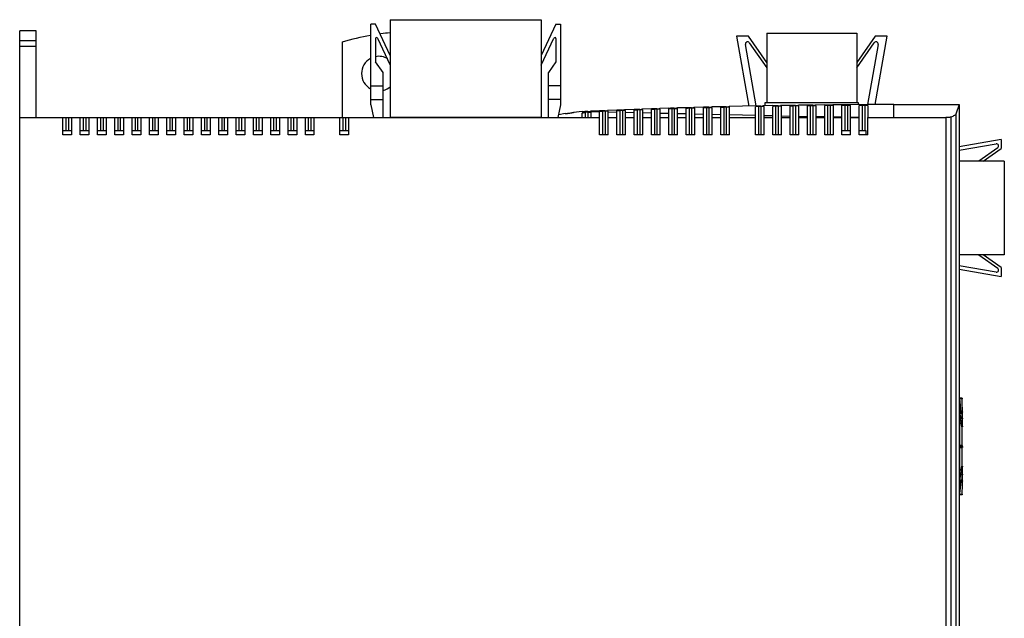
# Model space of a CAD drawing. Header units: millimetres. Extents: x 35 to 275, y 75 to 352.
# Tile 2 of 2: x 35 to 263, y 214 to 352. Entities that reach past the tile are written whole.
import ezdxf

# ---------------------------------------------------------------- set-up
doc = ezdxf.new("R2010")
doc.units = ezdxf.units.MM
doc.header["$LTSCALE"] = 27.783775
doc.layers.get('0').update_dxf_attribs({"linetype": 'CONTINUOUS'})
doc.layers.add('_1', color=7, linetype='CONTINUOUS')

msp = doc.modelspace()

# ---------------------------------------------------------------- linework, layer by layer
at = {"color": 7, "linetype": 'Continuous'}
for p, q in [((35.13, 75.33), (35.13, 349.33)), ((38.93, 349.33), (35.13, 349.33)), ((38.93, 329.33), (38.93, 349.33)), ((38.93, 347.08), (35.13, 347.08)), ((35.13, 345.83), (38.93, 345.83)), ((109.63, 346.79), (109.63, 329.33)), ((207.37, 332.05), (207.37, 332.83)), ((207.37, 332.83), (207.75, 332.83)), ((217.13, 332.21), (215.13, 332.18)), ((218.38, 332.18), (217.88, 332.18)), ((221.13, 332.25), (219.13, 332.23)), ((222.38, 332.22), (221.88, 332.22)), ((225.13, 332.29), (223.13, 332.27)), ((226.38, 332.25), (225.88, 332.25)), ((229.13, 332.31), (227.13, 332.3)), ((228.55, 332.83), (228.89, 332.83)), ((228.89, 332.83), (228.89, 332.31)), ((230.38, 332.27), (229.88, 332.27)), ((237.13, 332.33), (231.13, 332.32)), ((237.13, 329.33), (237.13, 332.33)), ((237.13, 332.33), (252.21, 332.33)), ((252.21, 332.33), (251.47, 330.15)), ((252.21, 332.33), (252.21, 149.54)), ((161.13, 330.16), (161.13, 330.24)), ((165.13, 330.7), (163.13, 330.53)), ((163.13, 330.53), (163.13, 330.47)), ((165.13, 329.33), (165.13, 330.38)), ((165.88, 329.33), (165.88, 330.52)), ((166.37, 330.73), (169.13, 330.68)), ((166.38, 330.57), (166.38, 329.33)), ((169.13, 330.88), (167.13, 330.8)), ((167.13, 330.6), (167.13, 329.33)), ((169.13, 325.33), (169.13, 330.71)), ((170.38, 330.9), (169.88, 330.88)), ((170.38, 330.79), (169.88, 330.77)), ((169.88, 325.33), (169.88, 330.77)), ((170.38, 330.79), (170.38, 325.33)), ((173.13, 331.05), (171.13, 330.97)), ((171.13, 325.33), (171.13, 330.79)), ((171.13, 330.64), (173.13, 330.6)), ((173.13, 325.33), (173.13, 330.88)), ((174.38, 331.06), (173.88, 331.04)), ((174.38, 330.95), (173.88, 330.93)), ((173.88, 325.33), (173.88, 330.93)), ((174.38, 330.95), (174.38, 325.33)), ((177.13, 331.21), (175.13, 331.13)), ((175.13, 325.33), (175.13, 330.95)), ((175.13, 330.56), (177.13, 330.52)), ((177.13, 325.33), (177.13, 331.03)), ((178.38, 331.21), (177.88, 331.2)), ((178.38, 331.1), (177.88, 331.08)), ((177.88, 325.33), (177.88, 331.08)), ((178.38, 331.1), (178.38, 325.33)), ((181.13, 331.35), (179.13, 331.28)), ((179.13, 325.33), (179.13, 331.1)), ((179.13, 330.47), (181.13, 330.43)), ((181.13, 325.33), (181.13, 331.18)), ((182.38, 331.36), (181.88, 331.34)), ((182.38, 331.24), (181.88, 331.23)), ((181.88, 325.33), (181.88, 331.23)), ((182.38, 331.24), (182.38, 325.33)), ((185.13, 331.49), (183.13, 331.42)), ((183.13, 325.33), (183.13, 331.25)), ((183.13, 330.38), (185.13, 330.34)), ((185.13, 325.33), (185.13, 331.31)), ((186.38, 331.49), (185.88, 331.47)), ((186.38, 331.38), (185.88, 331.36)), ((185.88, 325.33), (185.88, 331.36)), ((186.38, 331.38), (186.38, 325.33)), ((189.13, 331.61), (187.13, 331.55)), ((187.13, 325.33), (187.13, 331.38)), ((187.13, 330.29), (189.13, 330.24)), ((189.13, 325.33), (189.13, 331.44)), ((190.38, 331.61), (189.88, 331.6)), ((190.38, 331.5), (189.88, 331.48)), ((189.88, 325.33), (189.88, 331.48)), ((190.38, 331.5), (190.38, 325.33)), ((193.13, 331.73), (191.13, 331.67)), ((191.13, 325.33), (191.13, 331.5)), ((191.13, 330.2), (193.13, 330.15)), ((193.13, 325.33), (193.13, 331.55)), ((194.38, 331.72), (193.88, 331.71)), ((194.38, 331.61), (193.88, 331.6)), ((193.88, 325.33), (193.88, 331.6)), ((194.38, 331.61), (194.38, 325.33)), ((197.13, 331.83), (195.13, 331.78)), ((195.13, 325.33), (195.13, 331.6)), ((195.13, 330.1), (197.13, 330.05)), ((197.13, 325.33), (197.13, 331.66)), ((198.38, 331.83), (197.88, 331.81)), ((198.38, 331.71), (197.88, 331.7)), ((197.88, 325.33), (197.88, 331.7)), ((198.38, 331.71), (198.38, 325.33)), ((205.13, 332.01), (199.13, 331.88)), ((199.13, 325.33), (199.13, 331.7)), ((199.13, 330.01), (205.13, 329.87)), ((205.13, 325.33), (205.13, 331.83)), ((206.38, 332), (205.88, 331.99)), ((206.38, 331.88), (205.88, 331.87)), ((205.88, 325.33), (205.88, 331.87)), ((206.38, 331.88), (206.38, 325.33)), ((209.13, 332.09), (207.13, 332.05)), ((207.13, 325.33), (207.13, 331.87)), ((209.13, 325.33), (209.13, 331.91)), ((210.38, 332.07), (209.88, 332.06)), ((210.38, 331.95), (209.88, 331.94)), ((209.88, 325.33), (209.88, 331.94)), ((210.38, 331.95), (210.38, 325.33)), ((213.13, 332.15), (211.13, 332.12)), ((211.13, 325.33), (211.13, 331.94)), ((213.13, 325.33), (213.13, 331.97)), ((214.38, 332.13), (213.88, 332.12)), ((213.88, 325.33), (213.88, 332.01)), ((214.38, 332.01), (213.88, 332.01)), ((214.38, 332.01), (214.38, 325.33)), ((215.13, 325.33), (215.13, 332)), ((217.13, 325.33), (217.13, 332.02)), ((217.88, 325.33), (217.88, 332.06)), ((218.38, 332.06), (217.88, 332.06)), ((218.38, 332.06), (218.38, 325.33)), ((219.13, 325.33), (219.13, 332.04)), ((221.13, 325.33), (221.13, 332.06)), ((221.88, 325.33), (221.88, 332.1)), ((222.38, 332.1), (221.88, 332.1)), ((222.38, 332.1), (222.38, 325.33)), ((223.13, 325.33), (223.13, 332.08)), ((225.13, 325.33), (225.13, 332.1)), ((225.88, 326.33), (225.88, 332.13)), ((226.38, 332.13), (225.88, 332.13)), ((226.38, 332.13), (226.38, 326.33)), ((227.13, 325.33), (227.13, 332.11)), ((229.13, 325.33), (229.13, 332.12)), ((229.88, 326.33), (229.88, 332.15)), ((230.38, 332.15), (229.88, 332.15)), ((230.38, 332.15), (230.38, 326.33)), ((231.13, 332.12), (231.13, 329.39)), ((251.47, 330.15), (251.47, 99.33)), ((35.13, 329.33), (169.13, 329.33)), ((45.13, 325.33), (45.13, 329.33)), ((45.88, 326.33), (45.88, 329.33)), ((46.38, 329.33), (46.38, 326.33)), ((47.13, 329.33), (47.13, 325.33)), ((49.13, 325.33), (49.13, 329.33)), ((49.88, 326.33), (49.88, 329.33)), ((50.38, 329.33), (50.38, 326.33)), ((51.13, 329.33), (51.13, 325.33)), ((53.13, 325.33), (53.13, 329.33)), ((53.88, 326.33), (53.88, 329.33)), ((54.38, 329.33), (54.38, 326.33)), ((55.13, 329.33), (55.13, 325.33)), ((57.13, 325.33), (57.13, 329.33)), ((57.88, 326.33), (57.88, 329.33)), ((58.38, 329.33), (58.38, 326.33)), ((59.13, 329.33), (59.13, 325.33)), ((61.13, 325.33), (61.13, 329.33)), ((61.88, 326.33), (61.88, 329.33)), ((62.38, 329.33), (62.38, 326.33)), ((63.13, 329.33), (63.13, 325.33)), ((65.13, 325.33), (65.13, 329.33)), ((65.88, 326.33), (65.88, 329.33)), ((66.38, 329.33), (66.38, 326.33)), ((67.13, 329.33), (67.13, 325.33)), ((69.13, 325.33), (69.13, 329.33)), ((69.88, 326.33), (69.88, 329.33)), ((70.38, 329.33), (70.38, 326.33)), ((71.13, 329.33), (71.13, 325.33)), ((73.13, 325.33), (73.13, 329.33)), ((73.88, 326.33), (73.88, 329.33)), ((74.38, 329.33), (74.38, 326.33)), ((75.13, 329.33), (75.13, 325.33)), ((77.13, 325.33), (77.13, 329.33)), ((77.88, 326.33), (77.88, 329.33)), ((78.38, 329.33), (78.38, 326.33)), ((79.13, 329.33), (79.13, 325.33)), ((81.13, 325.33), (81.13, 329.33)), ((81.88, 326.33), (81.88, 329.33)), ((82.38, 329.33), (82.38, 326.33)), ((83.13, 329.33), (83.13, 325.33)), ((85.13, 325.33), (85.13, 329.33)), ((85.88, 326.33), (85.88, 329.33)), ((86.38, 329.33), (86.38, 326.33)), ((87.13, 329.33), (87.13, 325.33)), ((89.13, 325.33), (89.13, 329.33)), ((89.88, 326.33), (89.88, 329.33)), ((90.38, 329.33), (90.38, 326.33)), ((91.13, 329.33), (91.13, 325.33)), ((93.13, 325.33), (93.13, 329.33)), ((93.88, 326.33), (93.88, 329.33)), ((94.38, 329.33), (94.38, 326.33)), ((95.13, 329.33), (95.13, 325.33)), ((97.13, 325.33), (97.13, 329.33)), ((97.88, 326.33), (97.88, 329.33)), ((98.38, 329.33), (98.38, 326.33)), ((99.13, 329.33), (99.13, 325.33)), ((101.13, 325.33), (101.13, 329.33)), ((101.88, 326.33), (101.88, 329.33)), ((102.38, 329.33), (102.38, 326.33)), ((103.13, 329.33), (103.13, 325.33)), ((109.13, 325.33), (109.13, 329.33)), ((109.88, 326.33), (109.88, 329.33)), ((110.38, 329.33), (110.38, 326.33)), ((111.13, 329.33), (111.13, 325.33)), ((171.13, 329.33), (173.13, 329.33)), ((175.13, 329.33), (177.13, 329.33)), ((179.13, 329.33), (181.13, 329.33)), ((183.13, 329.33), (185.13, 329.33)), ((187.13, 329.33), (189.13, 329.33)), ((191.13, 329.33), (193.13, 329.33)), ((195.13, 329.33), (197.13, 329.33)), ((199.13, 329.33), (205.13, 329.33)), ((207.13, 329.82), (209.13, 329.78)), ((207.13, 329.33), (209.13, 329.33)), ((211.13, 329.73), (213.13, 329.69)), ((211.13, 329.33), (213.13, 329.33)), ((215.13, 329.65), (217.13, 329.61)), ((215.13, 329.33), (217.13, 329.33)), ((219.13, 329.57), (221.13, 329.54)), ((219.13, 329.33), (221.13, 329.33)), ((223.13, 329.5), (225.13, 329.47)), ((223.13, 329.33), (225.13, 329.33)), ((227.13, 329.44), (229.13, 329.41)), ((227.13, 329.33), (229.13, 329.33)), ((231.13, 325.33), (231.13, 329.33)), ((231.13, 329.33), (249.13, 329.33)), ((249.13, 329.33), (249.13, 99.33)), ((250.28, 329.44), (250.28, 99.33)), ((45.13, 326.33), (47.13, 326.33)), ((47.13, 325.33), (45.13, 325.33)), ((49.13, 326.33), (51.13, 326.33)), ((51.13, 325.33), (49.13, 325.33)), ((53.13, 326.33), (55.13, 326.33)), ((55.13, 325.33), (53.13, 325.33)), ((57.13, 326.33), (59.13, 326.33)), ((59.13, 325.33), (57.13, 325.33)), ((61.13, 326.33), (63.13, 326.33)), ((63.13, 325.33), (61.13, 325.33)), ((65.13, 326.33), (67.13, 326.33)), ((67.13, 325.33), (65.13, 325.33)), ((69.13, 326.33), (71.13, 326.33)), ((71.13, 325.33), (69.13, 325.33)), ((73.13, 326.33), (75.13, 326.33)), ((75.13, 325.33), (73.13, 325.33)), ((77.13, 326.33), (79.13, 326.33)), ((79.13, 325.33), (77.13, 325.33)), ((81.13, 326.33), (83.13, 326.33)), ((83.13, 325.33), (81.13, 325.33)), ((85.13, 326.33), (87.13, 326.33)), ((87.13, 325.33), (85.13, 325.33)), ((89.13, 326.33), (91.13, 326.33)), ((91.13, 325.33), (89.13, 325.33)), ((93.13, 326.33), (95.13, 326.33)), ((95.13, 325.33), (93.13, 325.33)), ((97.13, 326.33), (99.13, 326.33)), ((99.13, 325.33), (97.13, 325.33)), ((101.13, 326.33), (103.13, 326.33)), ((103.13, 325.33), (101.13, 325.33)), ((109.13, 326.33), (111.13, 326.33)), ((111.13, 325.33), (109.13, 325.33)), ((171.13, 325.33), (169.13, 325.33)), ((175.13, 325.33), (173.13, 325.33)), ((179.13, 325.33), (177.13, 325.33)), ((183.13, 325.33), (181.13, 325.33)), ((187.13, 325.33), (185.13, 325.33)), ((191.13, 325.33), (189.13, 325.33)), ((195.13, 325.33), (193.13, 325.33)), ((199.13, 325.33), (197.13, 325.33)), ((207.13, 325.33), (205.13, 325.33)), ((211.13, 325.33), (209.13, 325.33)), ((215.13, 325.33), (213.13, 325.33)), ((219.13, 325.33), (217.13, 325.33)), ((223.13, 325.33), (221.13, 325.33)), ((225.13, 326.33), (227.13, 326.33)), ((227.13, 325.33), (225.13, 325.33)), ((229.13, 326.33), (230.63, 326.33)), ((231.13, 325.33), (229.13, 325.33)), ((230.63, 326.33), (230.63, 325.33)), ((252.29, 264.55), (252.29, 261.25)), ((252.29, 264.52), (252.31, 264.39)), ((252.87, 264.51), (252.29, 264.52)), ((252.31, 264.39), (252.88, 264.38)), ((252.87, 264.51), (252.88, 264.38)), ((252.29, 261.25), (252.29, 253.57)), ((252.87, 261.23), (252.29, 261.24)), ((252.87, 261.25), (252.3, 261.26)), ((252.31, 261.07), (252.88, 261.07)), ((252.67, 261.38), (252.68, 261.3)), ((252.87, 261.25), (252.87, 261.23)), ((253.01, 259.88), (252.94, 259.88)), ((253.01, 259.76), (252.95, 259.76)), ((252.97, 261.35), (252.98, 261.25)), ((253.01, 259.88), (253.01, 259.76)), ((253.01, 257.89), (252.81, 257.89)), ((253.01, 257.86), (252.82, 257.85)), ((252.85, 257.86), (252.85, 253.56)), ((253, 258.03), (253.01, 257.89)), ((252.29, 253.57), (252.29, 242.12)), ((252.87, 253.33), (252.29, 253.33)), ((252.88, 253.44), (252.31, 253.44)), ((252.31, 253.22), (252.88, 253.22)), ((252.95, 253.56), (252.59, 253.57)), ((252.59, 253.09), (252.95, 253.1)), ((252.85, 253.09), (252.85, 248.8)), ((253.01, 248.77), (252.81, 248.77)), ((253.01, 248.8), (252.82, 248.81)), ((253.01, 248.77), (253, 248.63)), ((252.94, 246.78), (253.01, 246.78)), ((253.01, 246.9), (252.95, 246.91)), ((253.01, 246.9), (252.95, 246.91)), ((253.01, 246.9), (253.01, 246.78)), ((252.87, 245.43), (252.29, 245.42)), ((252.29, 245.41), (252.29, 245.39)), ((252.87, 245.41), (252.3, 245.4)), ((252.88, 245.59), (252.31, 245.59)), ((252.68, 245.36), (252.67, 245.28)), ((252.87, 245.43), (252.87, 245.41)), ((252.98, 245.41), (252.97, 245.31)), ((252.31, 242.27), (252.29, 242.14)), ((252.87, 242.15), (252.29, 242.14)), ((252.88, 242.28), (252.31, 242.27)), ((252.88, 242.28), (252.87, 242.15))]:
    msp.add_line(p, q, dxfattribs=at)
msp.add_lwpolyline([(161.13, 330.24), (159.67, 329.96), (159.62, 329.95)], dxfattribs=at)
for centre, radius, start, end in [((128.13, 280.83), 68.5, 100.0303, 105.6686), ((128.13, 280.83), 68.5, 96.27, 97.9975), ((118.13, 339.48), 4, 119.0444, 240.9578), ((118.13, 339.48), 4, 58.8776, 101.6826), ((118.13, 339.48), 4, 283.8766, 312.4938), ((218.03, 366.98), 34.8, 270.5801, 271.4518), ((168.05, 292.9), 37.87, 98.6105, 99.3764), ((168.08, 292.29), 38.48, 92.5311, 93.2766), ((169.9, 291.7), 39.03, 95.1751, 95.9125), ((164.79, 367.72), 37.03, 272.4616, 273.2798), ((168.88, 367.92), 37.05, 272.3206, 273.1383), ((172.97, 368.06), 37.02, 272.1784, 272.9966), ((177.07, 368.18), 36.99, 272.0355, 272.8543), ((181.16, 368.28), 36.94, 271.892, 272.7118), ((185.26, 368.34), 36.87, 271.7478, 272.5691), ((189.35, 368.38), 36.78, 271.6031, 272.4264), ((193.45, 368.37), 36.66, 271.4579, 272.2839), ((197.54, 368.32), 36.51, 271.3124, 272.1418), ((205.74, 368.05), 36.06, 271.0204, 271.8605), ((209.84, 367.79), 35.73, 270.8739, 271.7221), ((213.93, 367.44), 35.31, 270.7271, 271.5857), ((251.99, 264.53), 0.3, 2.8632, 40.7673), ((172.59, 253.27), 80.5, 5.778, 7.937), ((-48.8, 253.28), 301.88, 1.5324, 2.1079), ((-60.65, 246.36), 313.87, 2.2802, 2.686), ((-47.54, 253.3), 300.62, 1.2542, 1.5154), ((193.78, 250.09), 59.54, 7.6403, 8.4779), ((201.15, 251.09), 52.1, 7.4904, 7.6194), ((31.03, 250.09), 222.11, 2.0481, 2.2589), ((252.9, 252.71), 0.938, 126.4302, 128.6245), ((252.9, 253.95), 0.938, 231.3752, 233.5814), ((248.5, 253.3), 4.51, 0.3586, 0.9942), ((195.95, 256.27), 57.35, 351.5004, 352.3701), ((202.1, 255.44), 51.15, 352.3781, 352.5095), ((38.91, 256.27), 214.23, 357.7372, 357.9558), ((-39.15, 259.37), 292.35, 357.2991, 357.7347), ((-47.54, 253.36), 300.62, 358.4846, 358.7458), ((172.51, 253.39), 80.57, 352.0657, 354.2227), ((-48.79, 253.38), 301.88, 357.8921, 358.4676), ((251.99, 242.13), 0.3, 319.2327, 357.1368)]:
    msp.add_arc(centre, radius, start, end, dxfattribs=at)
for points, knots in [([(217.88, 332.18), (217.78, 332.18), (217.65, 332.17), (217.47, 332.17), (217.36, 332.17), (217.27, 332.17), (217.2, 332.17), (217.17, 332.18), (217.15, 332.18), (217.14, 332.18), (217.13, 332.18), (217.13, 332.18)], [0, 0, 0, 0, 0.382635, 0.555518, 0.706889, 0.831128, 0.923606, 0.956645, 0.980497, 0.994984, 1, 1, 1, 1]), ([(219.13, 332.2), (219.13, 332.2), (219.12, 332.2), (219.11, 332.2), (219.1, 332.2), (219.06, 332.2), (219, 332.19), (218.94, 332.19), (218.91, 332.19)], [0, 0, 0, 0, 0.017194, 0.066656, 0.148059, 0.26081, 0.576299, 1, 1, 1, 1]), ([(221.88, 332.22), (221.78, 332.22), (221.65, 332.22), (221.47, 332.22), (221.36, 332.22), (221.27, 332.22), (221.2, 332.22), (221.17, 332.22), (221.15, 332.22), (221.14, 332.22), (221.13, 332.22), (221.13, 332.22)], [0, 0, 0, 0, 0.38263, 0.555517, 0.706891, 0.831126, 0.923601, 0.956639, 0.980491, 0.994977, 1, 1, 1, 1]), ([(222.91, 332.23), (222.87, 332.23), (222.7, 332.23), (222.52, 332.22), (222.38, 332.22)], [0, 0, 0, 0, 0.214281, 1, 1, 1, 1]), ([(223.13, 332.24), (223.13, 332.24), (223.12, 332.24), (223.11, 332.24), (223.1, 332.24), (223.06, 332.24), (223, 332.23), (222.94, 332.23), (222.91, 332.23)], [0, 0, 0, 0, 0.017203, 0.066657, 0.148047, 0.260787, 0.576266, 1, 1, 1, 1]), ([(225.88, 332.25), (225.78, 332.25), (225.65, 332.25), (225.47, 332.25), (225.36, 332.25), (225.27, 332.25), (225.2, 332.25), (225.17, 332.25), (225.15, 332.25), (225.14, 332.26), (225.13, 332.26), (225.13, 332.26)], [0, 0, 0, 0, 0.382622, 0.555511, 0.70689, 0.831122, 0.923595, 0.956633, 0.980483, 0.99497, 1, 1, 1, 1]), ([(226.91, 332.26), (226.87, 332.26), (226.7, 332.26), (226.52, 332.25), (226.38, 332.25)], [0, 0, 0, 0, 0.214204, 1, 1, 1, 1]), ([(227.13, 332.27), (227.13, 332.27), (227.12, 332.27), (227.11, 332.27), (227.1, 332.27), (227.06, 332.26), (227, 332.26), (226.94, 332.26), (226.91, 332.26)], [0, 0, 0, 0, 0.017218, 0.066665, 0.148045, 0.260773, 0.576239, 1, 1, 1, 1]), ([(229.88, 332.27), (229.78, 332.27), (229.65, 332.27), (229.47, 332.27), (229.36, 332.27), (229.26, 332.28), (229.2, 332.28), (229.17, 332.28), (229.15, 332.28), (229.14, 332.28), (229.13, 332.28), (229.13, 332.28)], [0, 0, 0, 0, 0.382608, 0.555501, 0.706887, 0.831116, 0.923587, 0.956626, 0.980474, 0.994961, 1, 1, 1, 1]), ([(230.91, 332.28), (230.87, 332.28), (230.7, 332.28), (230.52, 332.28), (230.38, 332.27)], [0, 0, 0, 0, 0.214058, 1, 1, 1, 1]), ([(231.13, 332.29), (231.13, 332.29), (231.12, 332.29), (231.11, 332.29), (231.1, 332.29), (231.06, 332.28), (231, 332.28), (230.94, 332.28), (230.91, 332.28)], [0, 0, 0, 0, 0.017241, 0.066686, 0.148054, 0.260765, 0.576207, 1, 1, 1, 1]), ([(161.88, 330.26), (161.79, 330.24), (161.65, 330.22), (161.47, 330.19), (161.36, 330.18), (161.27, 330.17), (161.19, 330.16), (161.16, 330.16), (161.13, 330.15), (161.13, 330.16)], [0, 0, 0, 0, 0.381199, 0.553991, 0.705661, 0.830402, 0.923269, 0.980219, 1, 1, 1, 1]), ([(163.13, 330.47), (163.13, 330.46), (163.1, 330.46), (163.07, 330.45), (162.99, 330.44), (162.9, 330.42), (162.79, 330.4), (162.61, 330.37), (162.48, 330.35), (162.38, 330.34)], [0, 0, 0, 0, 0.020891, 0.078924, 0.172308, 0.297027, 0.448299, 0.62041, 1, 1, 1, 1]), ([(165.88, 330.7), (165.78, 330.7), (165.65, 330.69), (165.47, 330.68), (165.36, 330.67), (165.27, 330.67), (165.2, 330.67), (165.17, 330.67), (165.15, 330.67), (165.14, 330.67), (165.13, 330.67), (165.13, 330.67)], [0, 0, 0, 0, 0.382456, 0.555323, 0.706729, 0.831043, 0.923572, 0.956611, 0.980453, 0.994924, 1, 1, 1, 1]), ([(165.13, 330.38), (165.13, 330.39), (165.16, 330.4), (165.19, 330.42), (165.27, 330.43), (165.4, 330.46), (165.61, 330.49), (165.78, 330.51), (165.88, 330.52)], [0, 0, 0, 0, 0.025636, 0.085234, 0.178775, 0.302776, 0.623395, 1, 1, 1, 1]), ([(166.38, 330.57), (166.48, 330.58), (166.61, 330.59), (166.79, 330.6), (166.9, 330.61), (166.99, 330.61), (167.07, 330.61), (167.1, 330.6), (167.13, 330.6), (167.13, 330.6)], [0, 0, 0, 0, 0.381698, 0.554215, 0.705343, 0.829471, 0.921865, 0.97891, 1, 1, 1, 1]), ([(167.13, 330.77), (167.13, 330.77), (167.12, 330.77), (167.11, 330.77), (167.09, 330.77), (167.06, 330.76), (166.99, 330.76), (166.94, 330.76), (166.91, 330.75)], [0, 0, 0, 0, 0.017262, 0.066839, 0.148347, 0.261173, 0.576653, 1, 1, 1, 1]), ([(169.88, 330.88), (169.78, 330.88), (169.65, 330.87), (169.47, 330.86), (169.36, 330.86), (169.27, 330.86), (169.2, 330.86), (169.17, 330.86), (169.15, 330.86), (169.14, 330.86), (169.13, 330.86), (169.13, 330.86)], [0, 0, 0, 0, 0.382595, 0.555471, 0.706858, 0.831144, 0.923654, 0.956696, 0.98055, 0.995024, 1, 1, 1, 1]), ([(169.88, 330.77), (169.78, 330.76), (169.65, 330.76), (169.47, 330.75), (169.36, 330.74), (169.27, 330.73), (169.19, 330.73), (169.16, 330.72), (169.13, 330.72), (169.13, 330.71)], [0, 0, 0, 0, 0.381657, 0.554206, 0.705408, 0.829609, 0.922239, 0.979517, 1, 1, 1, 1]), ([(170.91, 330.8), (170.87, 330.8), (170.7, 330.8), (170.52, 330.79), (170.38, 330.79)], [0, 0, 0, 0, 0.214208, 1, 1, 1, 1]), ([(171.13, 330.94), (171.13, 330.94), (171.12, 330.94), (171.11, 330.94), (171.09, 330.94), (171.06, 330.93), (170.99, 330.93), (170.94, 330.93), (170.91, 330.93)], [0, 0, 0, 0, 0.017253, 0.066821, 0.148322, 0.261144, 0.576628, 1, 1, 1, 1]), ([(171.13, 330.79), (171.13, 330.8), (171.1, 330.8), (171.07, 330.8), (170.99, 330.8), (170.94, 330.8), (170.91, 330.8)], [0, 0, 0, 0, 0.06818, 0.262032, 0.576916, 1, 1, 1, 1]), ([(173.88, 331.04), (173.78, 331.04), (173.65, 331.03), (173.47, 331.03), (173.36, 331.02), (173.27, 331.02), (173.2, 331.02), (173.17, 331.02), (173.15, 331.02), (173.14, 331.02), (173.13, 331.02), (173.13, 331.02)], [0, 0, 0, 0, 0.382603, 0.555479, 0.706863, 0.831145, 0.923651, 0.956692, 0.980546, 0.995021, 1, 1, 1, 1]), ([(173.88, 330.93), (173.78, 330.93), (173.65, 330.92), (173.47, 330.91), (173.36, 330.9), (173.27, 330.89), (173.19, 330.89), (173.16, 330.88), (173.13, 330.88), (173.13, 330.88)], [0, 0, 0, 0, 0.381691, 0.554251, 0.705454, 0.82965, 0.922267, 0.979529, 1, 1, 1, 1]), ([(175.13, 330.95), (175.13, 330.96), (175.1, 330.96), (175.07, 330.96), (174.99, 330.96), (174.9, 330.96), (174.79, 330.96), (174.62, 330.96), (174.48, 330.95), (174.38, 330.95)], [0, 0, 0, 0, 0.020026, 0.076929, 0.169348, 0.293518, 0.444858, 0.617669, 1, 1, 1, 1]), ([(175.13, 331.1), (175.13, 331.1), (175.12, 331.1), (175.11, 331.1), (175.09, 331.1), (175.06, 331.09), (174.99, 331.09), (174.94, 331.09), (174.91, 331.09)], [0, 0, 0, 0, 0.017244, 0.066802, 0.148296, 0.261114, 0.576602, 1, 1, 1, 1]), ([(177.88, 331.2), (177.78, 331.19), (177.65, 331.19), (177.47, 331.18), (177.36, 331.18), (177.27, 331.18), (177.2, 331.18), (177.17, 331.18), (177.15, 331.18), (177.14, 331.18), (177.13, 331.18), (177.13, 331.18)], [0, 0, 0, 0, 0.38261, 0.555486, 0.706867, 0.831144, 0.923647, 0.956688, 0.980542, 0.995019, 1, 1, 1, 1]), ([(177.88, 331.08), (177.78, 331.08), (177.65, 331.07), (177.47, 331.06), (177.36, 331.06), (177.27, 331.05), (177.19, 331.05), (177.16, 331.04), (177.13, 331.04), (177.13, 331.03)], [0, 0, 0, 0, 0.381725, 0.554294, 0.7055, 0.829689, 0.922294, 0.979542, 1, 1, 1, 1]), ([(179.13, 331.1), (179.13, 331.11), (179.1, 331.11), (179.07, 331.11), (178.99, 331.11), (178.9, 331.11), (178.79, 331.11), (178.62, 331.11), (178.48, 331.1), (178.38, 331.1)], [0, 0, 0, 0, 0.020041, 0.076952, 0.169371, 0.293536, 0.44487, 0.617675, 1, 1, 1, 1]), ([(179.13, 331.25), (179.13, 331.25), (179.12, 331.25), (179.11, 331.25), (179.09, 331.25), (179.06, 331.25), (178.99, 331.24), (178.94, 331.24), (178.91, 331.24)], [0, 0, 0, 0, 0.017234, 0.066784, 0.148271, 0.261084, 0.576576, 1, 1, 1, 1]), ([(181.88, 331.34), (181.78, 331.34), (181.65, 331.33), (181.47, 331.33), (181.36, 331.32), (181.27, 331.32), (181.2, 331.32), (181.17, 331.32), (181.15, 331.32), (181.14, 331.32), (181.13, 331.32), (181.13, 331.32)], [0, 0, 0, 0, 0.382616, 0.555492, 0.70687, 0.831144, 0.923643, 0.956684, 0.980538, 0.995016, 1, 1, 1, 1]), ([(181.88, 331.23), (181.78, 331.22), (181.65, 331.22), (181.47, 331.21), (181.36, 331.2), (181.27, 331.19), (181.19, 331.19), (181.16, 331.18), (181.13, 331.18), (181.13, 331.18)], [0, 0, 0, 0, 0.381757, 0.554336, 0.705543, 0.829727, 0.92232, 0.979553, 1, 1, 1, 1]), ([(183.13, 331.25), (183.13, 331.25), (183.1, 331.25), (183.07, 331.25), (182.99, 331.25), (182.9, 331.26), (182.79, 331.25), (182.62, 331.25), (182.48, 331.25), (182.38, 331.24)], [0, 0, 0, 0, 0.020058, 0.076976, 0.169396, 0.293557, 0.444884, 0.617683, 1, 1, 1, 1]), ([(183.13, 331.39), (183.13, 331.39), (183.12, 331.39), (183.11, 331.39), (183.09, 331.39), (183.06, 331.39), (182.99, 331.38), (182.94, 331.38), (182.91, 331.38)], [0, 0, 0, 0, 0.017226, 0.066766, 0.148246, 0.261055, 0.57655, 1, 1, 1, 1]), ([(185.88, 331.47), (185.78, 331.47), (185.65, 331.47), (185.47, 331.46), (185.36, 331.46), (185.27, 331.46), (185.2, 331.46), (185.17, 331.46), (185.15, 331.46), (185.14, 331.46), (185.13, 331.46), (185.13, 331.46)], [0, 0, 0, 0, 0.382621, 0.555497, 0.706873, 0.831143, 0.923639, 0.95668, 0.980534, 0.995014, 1, 1, 1, 1]), ([(185.88, 331.36), (185.78, 331.36), (185.65, 331.35), (185.47, 331.34), (185.36, 331.34), (185.27, 331.33), (185.19, 331.33), (185.16, 331.32), (185.13, 331.32), (185.13, 331.31)], [0, 0, 0, 0, 0.381788, 0.554375, 0.705585, 0.829763, 0.922345, 0.979563, 1, 1, 1, 1]), ([(187.13, 331.38), (187.13, 331.38), (187.1, 331.38), (187.07, 331.39), (186.99, 331.38), (186.9, 331.39), (186.79, 331.38), (186.62, 331.38), (186.48, 331.38), (186.38, 331.38)], [0, 0, 0, 0, 0.020076, 0.077002, 0.169423, 0.29358, 0.4449, 0.617692, 1, 1, 1, 1]), ([(187.13, 331.52), (187.13, 331.52), (187.12, 331.52), (187.11, 331.52), (187.09, 331.52), (187.06, 331.52), (186.99, 331.51), (186.94, 331.51), (186.91, 331.51)], [0, 0, 0, 0, 0.017217, 0.066749, 0.148222, 0.261026, 0.576525, 1, 1, 1, 1]), ([(189.88, 331.6), (189.78, 331.59), (189.65, 331.59), (189.47, 331.59), (189.36, 331.58), (189.27, 331.58), (189.2, 331.58), (189.17, 331.58), (189.15, 331.58), (189.14, 331.58), (189.13, 331.58), (189.13, 331.58)], [0, 0, 0, 0, 0.382626, 0.555501, 0.706876, 0.831141, 0.923635, 0.956676, 0.98053, 0.995011, 1, 1, 1, 1]), ([(189.88, 331.48), (189.78, 331.48), (189.65, 331.48), (189.47, 331.47), (189.36, 331.46), (189.27, 331.45), (189.19, 331.45), (189.16, 331.44), (189.13, 331.44), (189.13, 331.44)], [0, 0, 0, 0, 0.381817, 0.554413, 0.705624, 0.829796, 0.922368, 0.979572, 1, 1, 1, 1]), ([(191.13, 331.5), (191.13, 331.5), (191.1, 331.5), (191.07, 331.51), (190.99, 331.5), (190.9, 331.51), (190.79, 331.51), (190.62, 331.5), (190.48, 331.5), (190.38, 331.5)], [0, 0, 0, 0, 0.020095, 0.07703, 0.169452, 0.293605, 0.444919, 0.617703, 1, 1, 1, 1]), ([(191.13, 331.64), (191.13, 331.64), (191.12, 331.64), (191.11, 331.64), (191.09, 331.64), (191.06, 331.64), (190.99, 331.63), (190.94, 331.63), (190.91, 331.63)], [0, 0, 0, 0, 0.01721, 0.066733, 0.148199, 0.260999, 0.5765, 1, 1, 1, 1]), ([(193.88, 331.71), (193.78, 331.71), (193.65, 331.7), (193.47, 331.7), (193.36, 331.7), (193.27, 331.7), (193.2, 331.7), (193.17, 331.7), (193.15, 331.7), (193.14, 331.7), (193.13, 331.7), (193.13, 331.7)], [0, 0, 0, 0, 0.38263, 0.555506, 0.706878, 0.83114, 0.923631, 0.956671, 0.980526, 0.995008, 1, 1, 1, 1]), ([(193.88, 331.6), (193.78, 331.59), (193.65, 331.59), (193.47, 331.58), (193.36, 331.58), (193.27, 331.57), (193.19, 331.56), (193.16, 331.56), (193.13, 331.56), (193.13, 331.55)], [0, 0, 0, 0, 0.381845, 0.554448, 0.705661, 0.829828, 0.922388, 0.97958, 1, 1, 1, 1]), ([(195.13, 331.6), (195.13, 331.61), (195.1, 331.61), (195.07, 331.62), (194.99, 331.61), (194.9, 331.62), (194.79, 331.62), (194.62, 331.61), (194.48, 331.61), (194.38, 331.61)], [0, 0, 0, 0, 0.020116, 0.077061, 0.169485, 0.293633, 0.44494, 0.617716, 1, 1, 1, 1]), ([(195.13, 331.75), (195.13, 331.75), (195.12, 331.75), (195.11, 331.75), (195.09, 331.75), (195.06, 331.75), (194.99, 331.74), (194.94, 331.74), (194.91, 331.74)], [0, 0, 0, 0, 0.017203, 0.066718, 0.148176, 0.260972, 0.576476, 1, 1, 1, 1]), ([(197.88, 331.81), (197.78, 331.81), (197.65, 331.81), (197.47, 331.8), (197.36, 331.8), (197.27, 331.8), (197.2, 331.8), (197.17, 331.8), (197.15, 331.8), (197.14, 331.8), (197.13, 331.8), (197.13, 331.8)], [0, 0, 0, 0, 0.382633, 0.555509, 0.70688, 0.831138, 0.923627, 0.956667, 0.980522, 0.995005, 1, 1, 1, 1]), ([(197.88, 331.7), (197.78, 331.7), (197.65, 331.69), (197.47, 331.68), (197.36, 331.68), (197.27, 331.67), (197.19, 331.67), (197.16, 331.66), (197.13, 331.66), (197.13, 331.66)], [0, 0, 0, 0, 0.38187, 0.554481, 0.705695, 0.829856, 0.922406, 0.979586, 1, 1, 1, 1]), ([(199.13, 331.7), (199.13, 331.71), (199.1, 331.71), (199.07, 331.71), (198.99, 331.71), (198.9, 331.72), (198.79, 331.72), (198.62, 331.72), (198.48, 331.71), (198.38, 331.71)], [0, 0, 0, 0, 0.02014, 0.077095, 0.16952, 0.293665, 0.444964, 0.617731, 1, 1, 1, 1]), ([(199.13, 331.85), (199.13, 331.85), (199.12, 331.85), (199.11, 331.85), (199.09, 331.85), (199.06, 331.85), (198.99, 331.84), (198.94, 331.84), (198.91, 331.84)], [0, 0, 0, 0, 0.017197, 0.066704, 0.148155, 0.260946, 0.576451, 1, 1, 1, 1]), ([(205.88, 331.99), (205.78, 331.99), (205.65, 331.98), (205.47, 331.98), (205.36, 331.98), (205.27, 331.98), (205.2, 331.98), (205.17, 331.98), (205.15, 331.98), (205.14, 331.98), (205.13, 331.98), (205.13, 331.98)], [0, 0, 0, 0, 0.382637, 0.555515, 0.706884, 0.831134, 0.923619, 0.956658, 0.980513, 0.994998, 1, 1, 1, 1]), ([(205.88, 331.87), (205.78, 331.87), (205.65, 331.87), (205.47, 331.86), (205.36, 331.86), (205.27, 331.85), (205.19, 331.85), (205.16, 331.84), (205.13, 331.84), (205.13, 331.83)], [0, 0, 0, 0, 0.381914, 0.554537, 0.705753, 0.829903, 0.922433, 0.97959, 1, 1, 1, 1]), ([(207.13, 331.87), (207.13, 331.88), (207.1, 331.88), (207.07, 331.88), (206.99, 331.88), (206.9, 331.89), (206.79, 331.89), (206.62, 331.89), (206.48, 331.88), (206.38, 331.88)], [0, 0, 0, 0, 0.020195, 0.077173, 0.169603, 0.29374, 0.445023, 0.61777, 1, 1, 1, 1]), ([(207.13, 332.02), (207.13, 332.02), (207.12, 332.02), (207.11, 332.02), (207.1, 332.02), (207.06, 332.02), (206.99, 332.01), (206.94, 332.01), (206.91, 332.01)], [0, 0, 0, 0, 0.01719, 0.066681, 0.148116, 0.260896, 0.576401, 1, 1, 1, 1]), ([(209.88, 332.06), (209.78, 332.06), (209.65, 332.06), (209.47, 332.06), (209.36, 332.06), (209.27, 332.06), (209.2, 332.06), (209.17, 332.06), (209.15, 332.06), (209.14, 332.06), (209.13, 332.06), (209.13, 332.06)], [0, 0, 0, 0, 0.382638, 0.555517, 0.706886, 0.831132, 0.923615, 0.956654, 0.980508, 0.994994, 1, 1, 1, 1]), ([(209.88, 331.94), (209.78, 331.94), (209.65, 331.94), (209.47, 331.93), (209.36, 331.93), (209.27, 331.92), (209.19, 331.92), (209.16, 331.91), (209.13, 331.91), (209.13, 331.91)], [0, 0, 0, 0, 0.381933, 0.55456, 0.705776, 0.829921, 0.922441, 0.979588, 1, 1, 1, 1]), ([(211.13, 331.94), (211.13, 331.95), (211.1, 331.94), (211.07, 331.95), (210.99, 331.95), (210.9, 331.95), (210.79, 331.96), (210.62, 331.96), (210.48, 331.95), (210.38, 331.95)], [0, 0, 0, 0, 0.020227, 0.077218, 0.169652, 0.293785, 0.445058, 0.617794, 1, 1, 1, 1]), ([(211.13, 332.09), (211.13, 332.09), (211.12, 332.09), (211.11, 332.09), (211.1, 332.09), (211.06, 332.09), (210.99, 332.08), (210.94, 332.08), (210.91, 332.08)], [0, 0, 0, 0, 0.017188, 0.06667, 0.148095, 0.260866, 0.576368, 1, 1, 1, 1]), ([(213.88, 332.12), (213.78, 332.12), (213.65, 332.12), (213.47, 332.12), (213.36, 332.12), (213.27, 332.12), (213.2, 332.12), (213.17, 332.12), (213.15, 332.12), (213.14, 332.12), (213.13, 332.12), (213.13, 332.12)], [0, 0, 0, 0, 0.382637, 0.555518, 0.706888, 0.83113, 0.92361, 0.956649, 0.980503, 0.994989, 1, 1, 1, 1]), ([(213.88, 332.01), (213.78, 332), (213.65, 332), (213.47, 332), (213.36, 331.99), (213.27, 331.99), (213.19, 331.98), (213.16, 331.97), (213.13, 331.98), (213.13, 331.97)], [0, 0, 0, 0, 0.381948, 0.554579, 0.705794, 0.829933, 0.922445, 0.979582, 1, 1, 1, 1]), ([(215.13, 332), (215.13, 332), (215.1, 332), (215.07, 332.01), (214.99, 332.01), (214.9, 332.01), (214.79, 332.01), (214.62, 332.02), (214.48, 332.01), (214.38, 332.01)], [0, 0, 0, 0, 0.020264, 0.07727, 0.169708, 0.293836, 0.445099, 0.617821, 1, 1, 1, 1]), ([(215.13, 332.15), (215.13, 332.15), (215.12, 332.15), (215.11, 332.15), (215.1, 332.15), (215.06, 332.15), (214.99, 332.14), (214.94, 332.14), (214.91, 332.14)], [0, 0, 0, 0, 0.017189, 0.066661, 0.148075, 0.260836, 0.576333, 1, 1, 1, 1]), ([(217.88, 332.06), (217.78, 332.06), (217.65, 332.05), (217.47, 332.05), (217.36, 332.04), (217.27, 332.04), (217.19, 332.04), (217.16, 332.03), (217.13, 332.03), (217.13, 332.02)], [0, 0, 0, 0, 0.38196, 0.554594, 0.705807, 0.82994, 0.922443, 0.979572, 1, 1, 1, 1]), ([(219.13, 332.04), (219.13, 332.05), (219.1, 332.05), (219.07, 332.06), (218.99, 332.06), (218.9, 332.06), (218.79, 332.06), (218.62, 332.06), (218.48, 332.06), (218.38, 332.06)], [0, 0, 0, 0, 0.020306, 0.077328, 0.16977, 0.293893, 0.445145, 0.617853, 1, 1, 1, 1]), ([(221.88, 332.1), (221.78, 332.1), (221.65, 332.09), (221.47, 332.09), (221.36, 332.09), (221.27, 332.08), (221.19, 332.08), (221.16, 332.07), (221.13, 332.07), (221.13, 332.06)], [0, 0, 0, 0, 0.381969, 0.554604, 0.705815, 0.829942, 0.922435, 0.979557, 1, 1, 1, 1]), ([(223.13, 332.08), (223.13, 332.09), (223.1, 332.09), (223.07, 332.09), (222.99, 332.1), (222.9, 332.1), (222.79, 332.1), (222.62, 332.1), (222.48, 332.1), (222.38, 332.1)], [0, 0, 0, 0, 0.020354, 0.077393, 0.16984, 0.293958, 0.445198, 0.617889, 1, 1, 1, 1]), ([(225.88, 332.13), (225.78, 332.13), (225.65, 332.12), (225.47, 332.12), (225.36, 332.12), (225.27, 332.11), (225.19, 332.11), (225.16, 332.1), (225.13, 332.1), (225.13, 332.1)], [0, 0, 0, 0, 0.381974, 0.554609, 0.705817, 0.829936, 0.922421, 0.979537, 1, 1, 1, 1]), ([(227.13, 332.11), (227.13, 332.11), (227.1, 332.11), (227.07, 332.12), (226.99, 332.12), (226.9, 332.13), (226.79, 332.13), (226.62, 332.13), (226.48, 332.13), (226.38, 332.13)], [0, 0, 0, 0, 0.020407, 0.077467, 0.169918, 0.294031, 0.445258, 0.61793, 1, 1, 1, 1]), ([(229.88, 332.15), (229.78, 332.15), (229.65, 332.14), (229.47, 332.14), (229.36, 332.14), (229.27, 332.13), (229.19, 332.13), (229.16, 332.12), (229.13, 332.12), (229.13, 332.12)], [0, 0, 0, 0, 0.381975, 0.554609, 0.705812, 0.829925, 0.9224, 0.979512, 1, 1, 1, 1]), ([(231.13, 332.12), (231.13, 332.13), (231.1, 332.13), (231.07, 332.14), (230.99, 332.14), (230.9, 332.14), (230.79, 332.14), (230.62, 332.15), (230.48, 332.15), (230.38, 332.15)], [0, 0, 0, 0, 0.020468, 0.07755, 0.170007, 0.294114, 0.445325, 0.617977, 1, 1, 1, 1]), ([(251.47, 330.15), (251.45, 330.08), (251.34, 329.95), (250.95, 329.68), (250.57, 329.54), (250.28, 329.44)], [0, 0, 0, 0, 0.147814, 0.358165, 1, 1, 1, 1]), ([(250.28, 329.44), (250.22, 329.42), (250.07, 329.39), (249.68, 329.34), (249.36, 329.33), (249.13, 329.33)], [0, 0, 0, 0, 0.167632, 0.403149, 1, 1, 1, 1]), ([(252.3, 261.26), (252.3, 261.26), (252.29, 261.26), (252.29, 261.25), (252.29, 261.24)], [0, 0, 0, 0, 0.100205, 1, 1, 1, 1]), ([(252.29, 261.24), (252.3, 261.2), (252.3, 261.14), (252.31, 261.08), (252.31, 261.07)], [0, 0, 0, 0, 0.769094, 1, 1, 1, 1]), ([(252.31, 261.07), (252.35, 260.88), (252.47, 260.14), (252.59, 259.41), (252.67, 258.86)], [0, 0, 0, 0, 0.262914, 1, 1, 1, 1]), ([(252.88, 261.22), (252.88, 261.23), (252.87, 261.23), (252.88, 261.25), (252.87, 261.25)], [0, 0, 0, 0, 0.739786, 1, 1, 1, 1]), ([(252.87, 261.23), (252.87, 261.19), (252.87, 261.14), (252.88, 261.08), (252.88, 261.07)], [0, 0, 0, 0, 0.771119, 1, 1, 1, 1]), ([(252.81, 257.89), (252.81, 257.88), (252.82, 257.87), (252.82, 257.85), (252.82, 257.85)], [0, 0, 0, 0, 0.731277, 1, 1, 1, 1]), ([(253.01, 257.86), (253.01, 257.86), (253.01, 257.87), (253.01, 257.87), (253.01, 257.87)], [0, 0, 0, 0, 0.257552, 1, 1, 1, 1]), ([(253.01, 257.86), (253.01, 257.86), (253.01, 257.86), (253.01, 257.86), (253.01, 257.86)], [0, 0, 0, 0, 0.745843, 1, 1, 1, 1]), ([(252.31, 253.44), (252.3, 253.44), (252.3, 253.39), (252.29, 253.36), (252.29, 253.33)], [0, 0, 0, 0, 0.329211, 1, 1, 1, 1]), ([(252.29, 253.33), (252.29, 253.3), (252.3, 253.27), (252.3, 253.22), (252.31, 253.22)], [0, 0, 0, 0, 0.670788, 1, 1, 1, 1]), ([(252.59, 253.57), (252.58, 253.57), (252.52, 253.56), (252.46, 253.54), (252.41, 253.51)], [0, 0, 0, 0, 0.224672, 1, 1, 1, 1]), ([(252.41, 253.15), (252.43, 253.14), (252.49, 253.11), (252.55, 253.09), (252.59, 253.09)], [0, 0, 0, 0, 0.281855, 1, 1, 1, 1]), ([(252.88, 253.44), (252.87, 253.43), (252.87, 253.39), (252.87, 253.35), (252.87, 253.33)], [0, 0, 0, 0, 0.320666, 1, 1, 1, 1]), ([(252.87, 253.33), (252.87, 253.31), (252.87, 253.27), (252.87, 253.24), (252.88, 253.22)], [0, 0, 0, 0, 0.679332, 1, 1, 1, 1]), ([(252.95, 253.56), (252.94, 253.56), (252.9, 253.51), (252.89, 253.47), (252.88, 253.44)], [0, 0, 0, 0, 0.314544, 1, 1, 1, 1]), ([(252.95, 253.1), (252.94, 253.1), (252.9, 253.15), (252.89, 253.19), (252.88, 253.22)], [0, 0, 0, 0, 0.314582, 1, 1, 1, 1]), ([(253.01, 253.43), (253.01, 253.45), (253, 253.49), (252.99, 253.52), (252.97, 253.55)], [0, 0, 0, 0, 0.33146, 1, 1, 1, 1]), ([(253.01, 253.23), (253.01, 253.21), (253, 253.18), (252.99, 253.14), (252.97, 253.11)], [0, 0, 0, 0, 0.333131, 1, 1, 1, 1]), ([(253.01, 253.43), (253.01, 253.43), (253.01, 253.41), (253.01, 253.4), (253.01, 253.38)], [0, 0, 0, 0, 0.111991, 1, 1, 1, 1]), ([(253.01, 253.33), (253.01, 253.32), (253.01, 253.29), (253.01, 253.26), (253.01, 253.24)], [0, 0, 0, 0, 0.304802, 1, 1, 1, 1]), ([(253.01, 253.24), (253.01, 253.24), (253.01, 253.23), (253.01, 253.23), (253.01, 253.23)], [0, 0, 0, 0, 0.651457, 1, 1, 1, 1]), ([(252.82, 248.81), (252.82, 248.81), (252.82, 248.79), (252.81, 248.78), (252.81, 248.77)], [0, 0, 0, 0, 0.26867, 1, 1, 1, 1]), ([(253.01, 248.79), (253.01, 248.79), (253.01, 248.79), (253.01, 248.8), (253.01, 248.8)], [0, 0, 0, 0, 0.742911, 1, 1, 1, 1]), ([(253.01, 248.8), (253.01, 248.8), (253.01, 248.79), (253.01, 248.78), (253.01, 248.77)], [0, 0, 0, 0, 0.258298, 1, 1, 1, 1]), ([(252.67, 247.8), (252.65, 247.62), (252.54, 246.89), (252.41, 246.15), (252.31, 245.59)], [0, 0, 0, 0, 0.236686, 1, 1, 1, 1]), ([(252.31, 245.59), (252.31, 245.58), (252.3, 245.52), (252.3, 245.46), (252.29, 245.42)], [0, 0, 0, 0, 0.230931, 1, 1, 1, 1]), ([(252.29, 245.42), (252.29, 245.42), (252.3, 245.41), (252.3, 245.4), (252.3, 245.4)], [0, 0, 0, 0, 0.41601, 1, 1, 1, 1]), ([(252.88, 245.59), (252.88, 245.58), (252.87, 245.52), (252.87, 245.47), (252.87, 245.43)], [0, 0, 0, 0, 0.228879, 1, 1, 1, 1]), ([(252.87, 245.41), (252.88, 245.41), (252.87, 245.43), (252.88, 245.43), (252.88, 245.44)], [0, 0, 0, 0, 0.260212, 1, 1, 1, 1])]:
    msp.add_open_spline(points, degree=3, knots=knots, dxfattribs=at)
for points in [[(253.01, 257.89), (253.01, 257.88), (253.01, 257.87), (253.01, 257.86)], [(252.41, 253.51), (252.39, 253.5), (252.36, 253.48), (252.34, 253.47)], [(252.34, 253.19), (252.36, 253.18), (252.39, 253.16), (252.41, 253.15)]]:
    msp.add_open_spline(points, degree=3, dxfattribs=at)
at = {"layer": '_1', "color": 7, "linetype": 'Continuous'}
for p, q in [((116.28, 332.24), (116.28, 350.94)), ((117.33, 350.94), (116.28, 350.94)), ((120.73, 343.65), (117.33, 350.94)), ((120.73, 351.94), (120.73, 329.33)), ((120.73, 351.94), (155.63, 351.94)), ((155.63, 351.94), (155.63, 329.33)), ((159.03, 350.94), (155.63, 343.65)), ((159.03, 350.94), (160.08, 350.94)), ((160.08, 350.94), (160.08, 332.24)), ((200.75, 348.13), (203.6, 331.98)), ((203.51, 348.13), (200.75, 348.13)), ((207.75, 342.07), (203.51, 348.13)), ((207.75, 348.83), (207.75, 332.83)), ((207.75, 348.83), (228.55, 348.83)), ((228.55, 348.83), (228.55, 332.83)), ((232.8, 348.13), (228.55, 342.07)), ((232.77, 332.32), (235.55, 348.13)), ((235.55, 348.13), (232.8, 348.13)), ((117.33, 347.56), (117.33, 342.24)), ((117.81, 347.67), (120.73, 341.4)), ((155.63, 341.4), (158.55, 347.67)), ((159.03, 347.56), (159.03, 342.24)), ((205.32, 332.02), (202.81, 346.24)), ((203.71, 346.62), (207.75, 340.85)), ((228.55, 340.85), (232.59, 346.62)), ((233.49, 346.24), (231.04, 332.31)), ((119.08, 339.74), (117.33, 342.24)), ((159.03, 342.24), (157.28, 339.74)), ((119.08, 329.33), (119.08, 339.74)), ((157.28, 329.33), (157.28, 339.74)), ((116.28, 336.64), (119.08, 336.64)), ((160.08, 336.64), (157.28, 336.64)), ((116.28, 333.54), (119.08, 333.54)), ((116.28, 332.24), (116.86, 329.33)), ((160.08, 333.54), (157.28, 333.54)), ((160.08, 332.24), (159.5, 329.33)), ((207.75, 332.83), (228.55, 332.83)), ((120.73, 329.44), (155.63, 329.44)), ((261.93, 324.28), (252.21, 322.57)), ((252.21, 321.76), (260.75, 323.26)), ((261.93, 324.28), (261.93, 322.2)), ((261.12, 322.36), (256.73, 319.28)), ((257.77, 319.28), (261.93, 322.2)), ((262.63, 319.28), (252.21, 319.28)), ((262.63, 319.28), (262.63, 297.58)), ((262.63, 297.58), (252.21, 297.58)), ((256.73, 297.58), (261.12, 294.51)), ((261.93, 294.67), (257.77, 297.58)), ((260.75, 293.6), (252.21, 295.11)), ((252.21, 294.3), (261.93, 292.58)), ((261.93, 294.67), (261.93, 292.58))]:
    msp.add_line(p, q, dxfattribs=at)
for centre, radius, start, end in [((117.58, 347.56), 0.25, 25, 180), ((158.78, 347.56), 0.25, 0, 155), ((203.3, 346.33), 0.5, 35, 190), ((233, 346.33), 0.5, 350, 145), ((260.83, 322.77), 0.5, 305, 100), ((260.83, 294.1), 0.5, 260, 55)]:
    msp.add_arc(centre, radius, start, end, dxfattribs=at)

doc.saveas('drawing.dxf')
